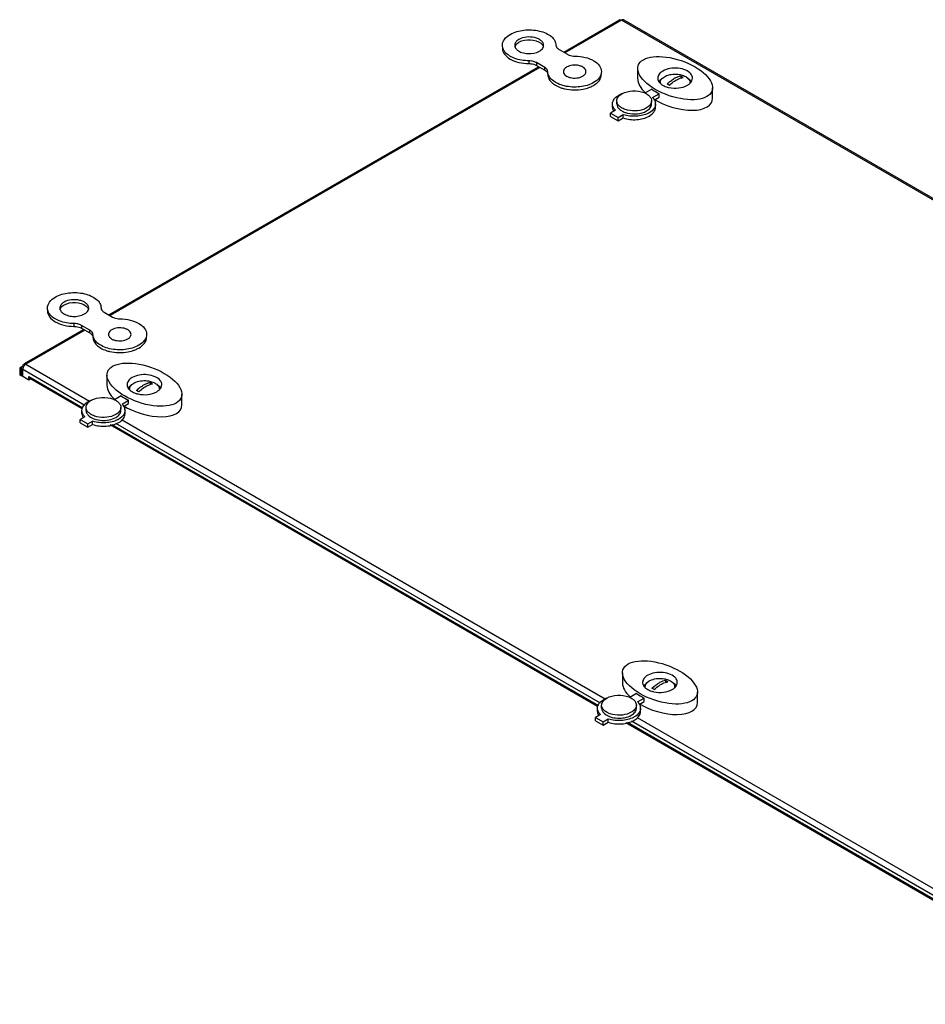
# Model space of a CAD drawing. Header units: millimetres. Extents: x 125 to 970, y 519 to 1010.
# Tile 1 of 2: x 125 to 547, y 551 to 1010. Entities that reach past the tile are written whole.
import ezdxf

# ---------------------------------------------------------------- set-up
doc = ezdxf.new("R2010")
doc.units = ezdxf.units.MM
doc.header["$LTSCALE"] = 99.383382
doc.layers.get('0').update_dxf_attribs({"linetype": 'CONTINUOUS'})

msp = doc.modelspace()

# ---------------------------------------------------------------- linework, layer by layer
at = {"color": 7, "linetype": 'Continuous'}
for p, q in [((378.75, 994.61), (404.78, 1009.64)), ((405.78, 1009.54), (379.34, 994.27)), ((405.78, 1009.54), (404.78, 1009.64)), ((966.87, 685.6), (405.78, 1009.54)), ((406.78, 1009.64), (967.52, 685.9)), ((350.15, 996.47), (350.15, 996.4)), ((376.61, 995.84), (380.51, 993.59)), ((166.62, 872.13), (367.01, 987.83)), ((367.6, 987.49), (167.21, 871.8)), ((362.52, 990.56), (362.52, 989.26)), ((366.01, 989.72), (366.01, 988.41)), ((369.9, 987.47), (366.01, 989.72)), ((366.01, 988.41), (369.9, 986.16)), ((369.9, 986.16), (369.9, 987.47)), ((413.24, 986.99), (413.24, 982.09)), ((433.36, 983.42), (433.36, 982.54)), ((448.17, 973.1), (448.17, 978)), ((419.79, 977.28), (416.66, 975.47)), ((420.19, 973.43), (423.32, 975.24)), ((420.87, 972.25), (423.32, 973.67)), ((423.32, 973.67), (423.32, 975.24)), ((401.49, 968.91), (401.49, 970.48)), ((403.52, 970.49), (403.52, 971.88)), ((419.72, 970.49), (419.72, 971.88)), ((421.59, 968.91), (421.59, 970.48)), ((402.89, 967.53), (400.65, 966.23)), ((400.65, 964.66), (400.65, 966.23)), ((400.65, 966.23), (404.18, 964.19)), ((400.65, 964.66), (404.18, 962.62)), ((404.18, 964.19), (406.43, 965.49)), ((404.18, 962.62), (404.18, 964.19)), ((404.18, 962.62), (406.43, 963.91)), ((406.43, 963.91), (406.43, 965.49)), ((138.02, 874), (138.02, 873.93)), ((164.48, 873.37), (168.37, 871.12)), ((150.39, 868.09), (150.39, 866.78)), ((127.24, 849.4), (154.88, 865.36)), ((155.47, 865.02), (127.89, 849.1)), ((153.88, 867.24), (153.88, 865.94)), ((157.77, 865), (153.88, 867.24)), ((153.88, 865.94), (157.77, 863.69)), ((157.77, 863.69), (157.77, 865)), ((126.48, 848.28), (126.89, 849.2)), ((126.89, 849.2), (127.89, 849.1)), ((126.48, 848.28), (125.06, 847.46)), ((125.06, 847.46), (125.06, 844.2)), ((125.77, 847.06), (125.06, 847.46)), ((126.83, 847.67), (125.77, 847.06)), ((125.77, 847.06), (125.77, 843.79)), ((126.89, 848.04), (126.48, 848.28)), ((126.48, 843.38), (126.48, 846.65)), ((155.43, 829.93), (126.48, 846.65)), ((127.89, 849.1), (157.65, 831.91)), ((125.77, 843.79), (125.06, 844.2)), ((125.77, 843.79), (126.48, 844.2)), ((129.31, 841.75), (126.48, 843.38)), ((129.31, 841.75), (129.31, 843.38)), ((129.31, 843.38), (129.72, 842.47)), ((129.31, 843.38), (154.56, 828.8)), ((130.01, 842.16), (129.31, 841.75)), ((154.17, 828.35), (129.72, 842.47)), ((165.76, 844.1), (165.76, 839.2)), ((185.87, 840.53), (185.87, 839.66)), ((172.33, 834.38), (169.25, 832.6)), ((172.78, 830.56), (175.86, 832.34)), ((173.46, 829.38), (175.86, 830.77)), ((175.86, 830.77), (175.86, 832.34)), ((200.69, 830.21), (200.69, 835.11)), ((154.08, 826.03), (154.08, 827.6)), ((156.03, 827.6), (156.03, 828.99)), ((172.23, 827.6), (172.23, 828.99)), ((174.18, 826.03), (174.18, 827.6)), ((155.48, 824.65), (153.24, 823.35)), ((153.24, 821.78), (153.24, 823.35)), ((153.24, 823.35), (156.77, 821.31)), ((153.24, 821.78), (156.77, 819.74)), ((156.77, 821.31), (159.02, 822.61)), ((159.02, 821.04), (159.02, 822.61)), ((172.59, 823.29), (398.07, 693.11)), ((156.77, 819.74), (156.77, 821.31)), ((156.77, 819.74), (159.02, 821.04)), ((394.59, 689.55), (167.25, 820.8)), ((168.03, 821.02), (394.98, 690)), ((395.85, 691.13), (169.93, 821.56)), ((406.18, 705.3), (406.18, 700.4)), ((426.29, 701.73), (426.29, 700.86)), ((412.75, 695.58), (409.66, 693.8)), ((413.2, 691.76), (416.28, 693.53)), ((416.28, 691.96), (416.28, 693.53)), ((441.1, 691.41), (441.1, 696.31)), ((394.5, 687.23), (394.5, 688.8)), ((396.45, 688.8), (396.45, 690.19)), ((412.65, 688.8), (412.65, 690.19)), ((413.88, 690.58), (416.28, 691.96)), ((414.6, 687.23), (414.6, 688.8)), ((395.9, 685.85), (393.59, 684.52)), ((393.59, 682.94), (393.59, 684.52)), ((393.59, 684.52), (397.12, 682.47)), ((413.01, 684.49), (638.48, 554.31)), ((393.59, 682.94), (397.12, 680.9)), ((397.12, 682.47), (399.43, 683.81)), ((397.12, 680.9), (397.12, 682.47)), ((397.12, 680.9), (399.43, 682.24)), ((399.43, 682.24), (399.43, 683.81)), ((634.99, 550.75), (407.66, 682)), ((408.45, 682.22), (635.38, 551.21)), ((636.24, 552.34), (410.35, 682.76))]:
    msp.add_line(p, q, dxfattribs=at)
for centre, radius, start, end in [((354.68, 997.85), 4.54, 196.2103, 197.1015), ((358.16, 997.78), 2.26, 171.5167, 180.0268), ((358.47, 996.39), 2.58, 156.4298, 161.8779), ((367.14, 997.78), 2.26, 351.5167, 0.0268), ((362.48, 982.1), 8.47, 81.0338, 89.7036), ((380.37, 985.53), 1.76, 171.5167, 180.0268), ((428.13, 973.16), 11.51, 59.9781, 62.9828), ((427.59, 972.23), 12.59, 57.1493, 59.9778), ((383.13, 994.55), 17.47, 251.0895, 256.7975), ((426.14, 978.91), 3.6, 147.4097, 151.1053), ((426.38, 978.75), 3.88, 142.9493, 147.3964), ((426.05, 980.33), 2.34, 171.1549, 179.9627), ((430.18, 989.03), 11.16, 251.7722, 254.5796), ((440.22, 966.31), 18.85, 133.9583, 134.5669), ((421.77, 969.49), 11.51, 59.9783, 62.9825), ((440.09, 966.45), 18.66, 133.4199, 133.9582), ((430.38, 989.76), 11.92, 254.5766, 257.3632), ((439.59, 966.99), 17.92, 130.1339, 133.4396), ((421.24, 968.57), 12.57, 57.1469, 59.9802), ((433.8, 977.61), 5.57, 48.2181, 50.7649), ((435.37, 980.33), 2.34, 0.0115, 8.2357), ((410.23, 964.22), 11.88, 112.1662, 113.0003), ((417.23, 970.1), 4.44, 28.4626, 31.4392), ((418.17, 970.48), 3.42, 0.0681, 12.7573), ((410.78, 978.25), 13.48, 251.1531, 252.1048), ((413.76, 974.86), 9.79, 297.4242, 299.9809), ((142.55, 875.38), 4.54, 196.2103, 197.1015), ((146.03, 875.31), 2.26, 171.5167, 180.0268), ((146.33, 873.92), 2.58, 156.4298, 161.8779), ((155, 875.31), 2.26, 351.5167, 0.0268), ((150.35, 859.62), 8.47, 81.0338, 89.7036), ((168.24, 863.06), 1.76, 171.5167, 180.0268), ((171, 872.08), 17.47, 251.0895, 256.7975), ((180.65, 830.28), 11.51, 59.9781, 62.9828), ((180.1, 829.34), 12.59, 57.1493, 59.9778), ((178.65, 836.02), 3.6, 147.4097, 151.1053), ((178.89, 835.87), 3.88, 142.9493, 147.3964), ((178.57, 837.44), 2.34, 171.1549, 179.9627), ((182.7, 846.15), 11.16, 251.7722, 254.5796), ((192.74, 823.43), 18.85, 133.9583, 134.5669), ((174.28, 826.6), 11.51, 59.9783, 62.9825), ((192.6, 823.57), 18.66, 133.4199, 133.9582), ((182.9, 846.88), 11.92, 254.5766, 257.3632), ((192.11, 824.1), 17.92, 130.1339, 133.4396), ((173.75, 825.68), 12.57, 57.1469, 59.9802), ((186.32, 834.73), 5.57, 48.2181, 50.7649), ((187.88, 837.44), 2.34, 0.0115, 8.2357), ((162.77, 821.47), 11.74, 112.5206, 113.4694), ((169.81, 827.21), 4.45, 28.4659, 31.7634), ((170.76, 827.6), 3.43, 0.0742, 13.1393), ((163.37, 835.37), 13.48, 251.1531, 252.1048), ((166.35, 831.98), 9.79, 297.4242, 299.9809), ((419.07, 697.22), 3.6, 147.4097, 151.1053), ((419.31, 697.07), 3.88, 142.9493, 147.3964), ((418.98, 698.64), 2.34, 171.1549, 179.9627), ((433.16, 684.63), 18.85, 133.9583, 134.5669), ((414.7, 687.8), 11.51, 59.9783, 62.9825), ((433.02, 684.77), 18.66, 133.4199, 133.9582), ((432.52, 685.3), 17.92, 130.1339, 133.4396), ((414.17, 686.88), 12.57, 57.1469, 59.9802), ((421.06, 691.47), 11.51, 59.9781, 62.9828), ((420.52, 690.54), 12.59, 57.1493, 59.9778), ((426.73, 695.93), 5.57, 48.2181, 50.7649), ((428.3, 698.64), 2.34, 0.0115, 8.2357), ((403.18, 682.67), 11.74, 112.5206, 113.4694), ((423.11, 707.34), 11.16, 251.7722, 254.5796), ((423.31, 708.08), 11.92, 254.5766, 257.3632), ((410.23, 688.41), 4.45, 28.4659, 31.7634), ((411.17, 688.8), 3.43, 0.0742, 13.1393), ((406.76, 693.18), 9.79, 297.4242, 299.9809), ((403.79, 696.57), 13.48, 251.1531, 252.1048)]:
    msp.add_arc(centre, radius, start, end, dxfattribs=at)
for centre in [(430.71, 982.49), (183.22, 839.61), (423.64, 700.8)]:
    msp.add_ellipse(centre, major_axis=(17.24, -5.88), ratio=0.475041, dxfattribs=at)
for centre, start_param, end_param in [((430.71, 977.59), 3.302277, 3.948762), ((430.71, 981.51), -2.08558, -1.847108), ((430.71, 977.59), 4.263027, 6.44387), ((183.22, 834.71), 3.302277, 3.95217), ((183.22, 838.63), -2.083746, -1.845085), ((183.22, 834.71), 4.266585, 6.44387), ((423.64, 695.91), 3.302277, 3.95217), ((423.64, 699.82), -2.083746, -1.845085), ((423.64, 695.91), 4.266585, 6.44387)]:
    msp.add_ellipse(centre, major_axis=(17.24, -5.88), ratio=0.475041, start_param=start_param, end_param=end_param, dxfattribs=at)
for points, knots in [([(406.49, 1009.73), (406.44, 1009.73), (406.19, 1009.73), (405.95, 1009.63), (405.78, 1009.54)], [0, 0, 0, 0, 0.224617, 1, 1, 1, 1]), ([(350.15, 997.78), (350.15, 998.75), (351, 1000.93), (352.78, 1002.29), (353.81, 1002.88)], [0, 0, 0, 0, 0.449179, 1, 1, 1, 1]), ([(353.81, 1002.88), (355.74, 1003.99), (360.34, 1005.24), (366.16, 1004.96), (370.44, 1003.55), (372.96, 1002.04), (374.68, 1000.12), (375.14, 998.57), (375.15, 997.85)], [0, 0, 0, 0, 0.269398, 0.560529, 0.694752, 0.812693, 0.912737, 1, 1, 1, 1]), ([(369.4, 997.78), (369.4, 998.17), (369.16, 999.01), (368.25, 1000.06), (366.89, 1000.88), (364.57, 1001.65), (361.42, 1001.81), (358.92, 1001.14), (357.88, 1000.54)], [0, 0, 0, 0, 0.087136, 0.186849, 0.304529, 0.438666, 0.730082, 1, 1, 1, 1]), ([(350.15, 996.4), (350.17, 995.44), (351.04, 993.3), (353.94, 991.07), (357.92, 989.61), (360.94, 989.27), (362.52, 989.26)], [0, 0, 0, 0, 0.186981, 0.415865, 0.692954, 1, 1, 1, 1]), ([(356.94, 999.85), (356.8, 999.73), (356.33, 999.24), (356, 998.6), (355.92, 998.12)], [0, 0, 0, 0, 0.275745, 1, 1, 1, 1]), ([(355.99, 997.15), (356.03, 997), (356.27, 996.39), (356.72, 995.88), (357.11, 995.56)], [0, 0, 0, 0, 0.230601, 1, 1, 1, 1]), ([(356.1, 997.42), (356.18, 997.6), (356.61, 998.34), (357.3, 998.9), (357.88, 999.23)], [0, 0, 0, 0, 0.224006, 1, 1, 1, 1]), ([(357.88, 999.23), (359.45, 1000.14), (363.13, 1000.74), (366.82, 999.82), (368.16, 998.72)], [0, 0, 0, 0, 0.512297, 1, 1, 1, 1]), ([(367.42, 995.02), (367.65, 995.16), (368.42, 995.66), (369.07, 996.42), (369.28, 997.05)], [0, 0, 0, 0, 0.283766, 1, 1, 1, 1]), ([(368.16, 998.72), (368.31, 998.61), (368.8, 998.15), (369.18, 997.56), (369.31, 997.09)], [0, 0, 0, 0, 0.275442, 1, 1, 1, 1]), ([(375.15, 997.85), (375.16, 997.47), (375.5, 996.61), (376.2, 996.08), (376.61, 995.84)], [0, 0, 0, 0, 0.449567, 1, 1, 1, 1]), ([(362.52, 990.56), (360.19, 990.58), (355.99, 991.22), (352.15, 993.53), (351.08, 995.05)], [0, 0, 0, 0, 0.55648, 1, 1, 1, 1]), ([(357.11, 995.56), (357.73, 995.04), (359.36, 994.24), (362.9, 993.64), (365.84, 994.11), (367.42, 995.02)], [0, 0, 0, 0, 0.226482, 0.489993, 1, 1, 1, 1]), ([(380.51, 993.59), (380.74, 993.46), (381.84, 992.95), (383.06, 992.75), (383.99, 992.75)], [0, 0, 0, 0, 0.22918, 1, 1, 1, 1]), ([(383.99, 992.75), (385.58, 992.74), (388.63, 992.39), (392.62, 990.92), (395.52, 988.66), (396.36, 986.5), (396.36, 985.53)], [0, 0, 0, 0, 0.307579, 0.584795, 0.813297, 1, 1, 1, 1]), ([(362.52, 989.26), (362.84, 989.26), (364.04, 989.18), (365.24, 988.85), (366.01, 988.41)], [0, 0, 0, 0, 0.267206, 1, 1, 1, 1]), ([(366.01, 989.72), (365.85, 989.81), (365.15, 990.16), (364.39, 990.37), (363.8, 990.46)], [0, 0, 0, 0, 0.232478, 1, 1, 1, 1]), ([(371.36, 985.46), (371.36, 985.84), (371.01, 986.7), (370.31, 987.23), (369.9, 987.47)], [0, 0, 0, 0, 0.449567, 1, 1, 1, 1]), ([(380.15, 987.68), (379.94, 987.56), (379.27, 987.11), (378.72, 986.37), (378.63, 985.79)], [0, 0, 0, 0, 0.290194, 1, 1, 1, 1]), ([(389.11, 985.53), (389.11, 986.17), (388.46, 987.18), (387.16, 987.94), (385.36, 988.55), (382.9, 988.67), (380.96, 988.14), (380.15, 987.68)], [0, 0, 0, 0, 0.18327, 0.301468, 0.436195, 0.728894, 1, 1, 1, 1]), ([(438.09, 984.42), (437.47, 985.2), (435.54, 986.46), (432.1, 987.26), (428.39, 987.15), (425.99, 986.38), (424.98, 985.8)], [0, 0, 0, 0, 0.212198, 0.472958, 0.749215, 1, 1, 1, 1]), ([(369.9, 986.16), (370.31, 985.93), (371.01, 985.39), (371.36, 984.54), (371.36, 984.15)], [0, 0, 0, 0, 0.550433, 1, 1, 1, 1]), ([(392.7, 980.43), (390.78, 979.32), (386.18, 978.07), (380.36, 978.35), (376.07, 979.76), (373.55, 981.27), (371.84, 983.19), (371.38, 984.74), (371.36, 985.46)], [0, 0, 0, 0, 0.269398, 0.560529, 0.694752, 0.812693, 0.912737, 1, 1, 1, 1]), ([(371.36, 984.15), (371.37, 983.53), (371.72, 982.2), (373.03, 980.47), (375.01, 979.02), (376.6, 978.32), (377.47, 978.03)], [0, 0, 0, 0, 0.205005, 0.434051, 0.69891, 1, 1, 1, 1]), ([(378.61, 985.53), (378.61, 984.9), (379.27, 983.89), (380.56, 983.13), (382.37, 982.52), (384.82, 982.4), (386.76, 982.92), (387.58, 983.39)], [0, 0, 0, 0, 0.18327, 0.301468, 0.436195, 0.728894, 1, 1, 1, 1]), ([(387.58, 983.39), (388.01, 983.64), (388.76, 984.21), (389.11, 985.12), (389.11, 985.53)], [0, 0, 0, 0, 0.550847, 1, 1, 1, 1]), ([(396.36, 985.53), (396.36, 984.56), (395.51, 982.39), (393.74, 981.03), (392.7, 980.43)], [0, 0, 0, 0, 0.449179, 1, 1, 1, 1]), ([(392.7, 979.12), (393.74, 979.72), (395.51, 981.08), (396.36, 983.25), (396.36, 984.23)], [0, 0, 0, 0, 0.550741, 1, 1, 1, 1]), ([(424.98, 985.8), (424.31, 985.41), (423.16, 984.53), (422.61, 983.12), (422.61, 982.49)], [0, 0, 0, 0, 0.550847, 1, 1, 1, 1]), ([(422.61, 982.49), (422.61, 982.01), (422.9, 980.98), (423.61, 980.2), (424.03, 979.85)], [0, 0, 0, 0, 0.465325, 1, 1, 1, 1]), ([(423.74, 980.69), (423.95, 982.09), (426.36, 983.79), (429.63, 984.43), (431.66, 984.38), (432.67, 984.21)], [0, 0, 0, 0, 0.415421, 0.701155, 1, 1, 1, 1]), ([(431.04, 981.48), (431.32, 981.65), (432.38, 982.23), (433.55, 982.66), (434.42, 982.8)], [0, 0, 0, 0, 0.269466, 1, 1, 1, 1]), ([(433.36, 983.42), (432.93, 983.34), (432.37, 983.2), (431.82, 982.99), (431.68, 982.94)], [0, 0, 0, 0, 0.739856, 1, 1, 1, 1]), ([(432.67, 984.21), (432.95, 984.16), (433.98, 983.95), (434.99, 983.57), (435.66, 983.19)], [0, 0, 0, 0, 0.265941, 1, 1, 1, 1]), ([(435.66, 983.19), (435.93, 983.03), (436.84, 982.42), (437.57, 981.43), (437.68, 980.66)], [0, 0, 0, 0, 0.290756, 1, 1, 1, 1]), ([(438.81, 982.49), (438.81, 982.66), (438.74, 983.35), (438.41, 984.01), (438.09, 984.42)], [0, 0, 0, 0, 0.239259, 1, 1, 1, 1]), ([(379.14, 977.54), (381.95, 976.88), (385.91, 976.81), (389.61, 977.79), (390.47, 978.1)], [0, 0, 0, 0, 0.758271, 1, 1, 1, 1]), ([(390.47, 978.1), (390.67, 978.17), (391.44, 978.47), (392.18, 978.82), (392.7, 979.12)], [0, 0, 0, 0, 0.259658, 1, 1, 1, 1]), ([(424.03, 979.85), (424.2, 979.7), (425.02, 979.1), (425.95, 978.67), (426.69, 978.43)], [0, 0, 0, 0, 0.230017, 1, 1, 1, 1]), ([(427.78, 978.13), (429.27, 977.8), (432.28, 977.67), (435.21, 978.48), (436.44, 979.18)], [0, 0, 0, 0, 0.519849, 1, 1, 1, 1]), ([(428.04, 980.69), (428.21, 980.84), (428.89, 981.39), (429.62, 981.88), (430.18, 982.21)], [0, 0, 0, 0, 0.259226, 1, 1, 1, 1]), ([(428.06, 979.13), (428.29, 979.36), (429.22, 980.23), (430.24, 981), (431.04, 981.48)], [0, 0, 0, 0, 0.261706, 1, 1, 1, 1]), ([(402.24, 972.67), (402.36, 972.85), (402.98, 973.61), (403.78, 974.21), (404.43, 974.58)], [0, 0, 0, 0, 0.230038, 1, 1, 1, 1]), ([(403.52, 971.88), (403.52, 972.08), (403.62, 972.97), (404.15, 973.77), (404.63, 974.24)], [0, 0, 0, 0, 0.234092, 1, 1, 1, 1]), ([(404.63, 974.24), (404.72, 974.33), (405.11, 974.68), (405.54, 974.98), (405.89, 975.18)], [0, 0, 0, 0, 0.237676, 1, 1, 1, 1]), ([(405.89, 975.18), (407.39, 976.05), (410.96, 976.86), (414.57, 976.39), (416.24, 975.72)], [0, 0, 0, 0, 0.489694, 1, 1, 1, 1]), ([(416.24, 975.72), (416.43, 975.64), (417.13, 975.33), (417.8, 974.93), (418.23, 974.58)], [0, 0, 0, 0, 0.266265, 1, 1, 1, 1]), ([(418.23, 974.58), (418.38, 974.45), (418.9, 973.98), (419.33, 973.39), (419.51, 972.92)], [0, 0, 0, 0, 0.271933, 1, 1, 1, 1]), ([(401.49, 968.91), (401.49, 968.46), (401.62, 967.85), (401.88, 967.31), (401.95, 967.17)], [0, 0, 0, 0, 0.739534, 1, 1, 1, 1]), ([(402.89, 967.53), (402.76, 967.65), (402.31, 968.13), (401.94, 968.7), (401.76, 969.15)], [0, 0, 0, 0, 0.265673, 1, 1, 1, 1]), ([(417.34, 968.57), (416.09, 967.85), (413.1, 967.04), (409.31, 967.23), (406.53, 968.15), (404.9, 969.15), (403.8, 970.4), (403.52, 971.41), (403.52, 971.88)], [0, 0, 0, 0, 0.269904, 0.561309, 0.695452, 0.813138, 0.912855, 1, 1, 1, 1]), ([(403.52, 970.49), (403.52, 970.02), (403.8, 969.01), (404.9, 967.76), (406.53, 966.77), (409.31, 965.84), (413.1, 965.65), (416.09, 966.46), (417.34, 967.18)], [0, 0, 0, 0, 0.087136, 0.186849, 0.304529, 0.438666, 0.730082, 1, 1, 1, 1]), ([(419.72, 971.88), (419.72, 971.25), (419.17, 969.84), (418.01, 968.96), (417.34, 968.57)], [0, 0, 0, 0, 0.449168, 1, 1, 1, 1]), ([(417.34, 967.18), (418.01, 967.57), (419.17, 968.45), (419.72, 969.86), (419.72, 970.49)], [0, 0, 0, 0, 0.550847, 1, 1, 1, 1]), ([(421.37, 969.27), (421.27, 968.99), (420.65, 967.79), (419.55, 966.9), (418.65, 966.38)], [0, 0, 0, 0, 0.2228, 1, 1, 1, 1]), ([(418.65, 964.81), (419.48, 965.29), (420.91, 966.38), (421.59, 968.13), (421.59, 968.91)], [0, 0, 0, 0, 0.55081, 1, 1, 1, 1]), ([(406.43, 963.91), (408.45, 963.22), (412.7, 962.78), (416.89, 963.79), (418.65, 964.81)], [0, 0, 0, 0, 0.513793, 1, 1, 1, 1]), ([(418.26, 966.17), (416.55, 965.28), (412.58, 964.38), (408.56, 964.8), (406.64, 965.42)], [0, 0, 0, 0, 0.488534, 1, 1, 1, 1]), ([(141.68, 880.41), (143.6, 881.52), (148.2, 882.77), (154.03, 882.49), (158.31, 881.08), (160.83, 879.56), (162.54, 877.65), (163.01, 876.1), (163.02, 875.38)], [0, 0, 0, 0, 0.269398, 0.560529, 0.694752, 0.812693, 0.912737, 1, 1, 1, 1]), ([(138.02, 875.31), (138.02, 876.28), (138.87, 878.45), (140.65, 879.81), (141.68, 880.41)], [0, 0, 0, 0, 0.449179, 1, 1, 1, 1]), ([(144.8, 877.38), (144.67, 877.25), (144.2, 876.77), (143.87, 876.13), (143.79, 875.64)], [0, 0, 0, 0, 0.275745, 1, 1, 1, 1]), ([(143.97, 874.95), (144.05, 875.13), (144.47, 875.87), (145.17, 876.43), (145.75, 876.76)], [0, 0, 0, 0, 0.224006, 1, 1, 1, 1]), ([(157.27, 875.31), (157.27, 875.7), (157.03, 876.54), (156.12, 877.58), (154.76, 878.41), (152.44, 879.18), (149.29, 879.34), (146.79, 878.67), (145.75, 878.06)], [0, 0, 0, 0, 0.087136, 0.186849, 0.304529, 0.438666, 0.730082, 1, 1, 1, 1]), ([(145.75, 876.76), (147.32, 877.67), (151, 878.27), (154.69, 877.35), (156.03, 876.25)], [0, 0, 0, 0, 0.512297, 1, 1, 1, 1]), ([(138.02, 873.93), (138.04, 872.96), (138.91, 870.83), (141.81, 868.59), (145.78, 867.13), (148.81, 866.79), (150.39, 866.78)], [0, 0, 0, 0, 0.186981, 0.415865, 0.692954, 1, 1, 1, 1]), ([(150.39, 868.09), (148.06, 868.1), (143.86, 868.75), (140.02, 871.06), (138.95, 872.58)], [0, 0, 0, 0, 0.55648, 1, 1, 1, 1]), ([(143.86, 874.68), (143.9, 874.53), (144.14, 873.92), (144.59, 873.41), (144.97, 873.08)], [0, 0, 0, 0, 0.230601, 1, 1, 1, 1]), ([(144.97, 873.08), (145.6, 872.56), (147.23, 871.77), (150.77, 871.17), (153.71, 871.64), (155.29, 872.55)], [0, 0, 0, 0, 0.226482, 0.489993, 1, 1, 1, 1]), ([(155.29, 872.55), (155.52, 872.68), (156.29, 873.19), (156.94, 873.94), (157.15, 874.57)], [0, 0, 0, 0, 0.283766, 1, 1, 1, 1]), ([(156.03, 876.25), (156.17, 876.13), (156.67, 875.68), (157.05, 875.09), (157.18, 874.62)], [0, 0, 0, 0, 0.275442, 1, 1, 1, 1]), ([(163.02, 875.38), (163.02, 874.99), (163.37, 874.14), (164.07, 873.6), (164.48, 873.37)], [0, 0, 0, 0, 0.449567, 1, 1, 1, 1]), ([(153.88, 867.24), (153.72, 867.34), (153.02, 867.69), (152.26, 867.89), (151.67, 867.99)], [0, 0, 0, 0, 0.232478, 1, 1, 1, 1]), ([(168.37, 871.12), (168.61, 870.98), (169.71, 870.47), (170.93, 870.28), (171.86, 870.28)], [0, 0, 0, 0, 0.22918, 1, 1, 1, 1]), ([(171.86, 870.28), (173.45, 870.27), (176.49, 869.92), (180.48, 868.45), (183.39, 866.18), (184.23, 864.03), (184.23, 863.06)], [0, 0, 0, 0, 0.307579, 0.584795, 0.813297, 1, 1, 1, 1]), ([(150.39, 866.78), (150.71, 866.78), (151.91, 866.71), (153.11, 866.38), (153.88, 865.94)], [0, 0, 0, 0, 0.267206, 1, 1, 1, 1]), ([(159.23, 862.99), (159.23, 863.37), (158.88, 864.22), (158.18, 864.76), (157.77, 865)], [0, 0, 0, 0, 0.449567, 1, 1, 1, 1]), ([(157.77, 863.69), (158.18, 863.46), (158.88, 862.92), (159.23, 862.06), (159.23, 861.68)], [0, 0, 0, 0, 0.550433, 1, 1, 1, 1]), ([(180.57, 857.96), (178.65, 856.85), (174.05, 855.59), (168.22, 855.88), (163.94, 857.29), (161.42, 858.8), (159.71, 860.72), (159.25, 862.27), (159.23, 862.99)], [0, 0, 0, 0, 0.269398, 0.560529, 0.694752, 0.812693, 0.912737, 1, 1, 1, 1]), ([(166.48, 863.06), (166.48, 862.43), (167.14, 861.41), (168.43, 860.65), (170.24, 860.04), (172.69, 859.92), (174.63, 860.45), (175.44, 860.92)], [0, 0, 0, 0, 0.18327, 0.301468, 0.436195, 0.728894, 1, 1, 1, 1]), ([(168.02, 865.2), (167.81, 865.08), (167.14, 864.63), (166.59, 863.9), (166.5, 863.32)], [0, 0, 0, 0, 0.290194, 1, 1, 1, 1]), ([(176.98, 863.06), (176.98, 863.69), (176.33, 864.7), (175.03, 865.47), (173.23, 866.08), (170.77, 866.2), (168.83, 865.67), (168.02, 865.2)], [0, 0, 0, 0, 0.18327, 0.301468, 0.436195, 0.728894, 1, 1, 1, 1]), ([(175.44, 860.92), (175.88, 861.17), (176.62, 861.74), (176.98, 862.65), (176.98, 863.06)], [0, 0, 0, 0, 0.550847, 1, 1, 1, 1]), ([(184.23, 863.06), (184.23, 862.09), (183.38, 859.91), (181.6, 858.55), (180.57, 857.96)], [0, 0, 0, 0, 0.449179, 1, 1, 1, 1]), ([(159.23, 861.68), (159.24, 861.05), (159.58, 859.72), (160.9, 858), (162.88, 856.55), (164.47, 855.85), (165.34, 855.55)], [0, 0, 0, 0, 0.205005, 0.434051, 0.69891, 1, 1, 1, 1]), ([(180.57, 856.65), (181.6, 857.25), (183.38, 858.61), (184.23, 860.78), (184.23, 861.75)], [0, 0, 0, 0, 0.550741, 1, 1, 1, 1]), ([(167.01, 855.07), (169.82, 854.41), (173.78, 854.34), (177.47, 855.32), (178.34, 855.63)], [0, 0, 0, 0, 0.758271, 1, 1, 1, 1]), ([(178.34, 855.63), (178.54, 855.7), (179.3, 855.99), (180.05, 856.35), (180.57, 856.65)], [0, 0, 0, 0, 0.259658, 1, 1, 1, 1]), ([(126.89, 848.04), (126.83, 847.93), (126.61, 847.49), (126.48, 847.01), (126.48, 846.65)], [0, 0, 0, 0, 0.26704, 1, 1, 1, 1]), ([(177.5, 842.91), (176.83, 842.53), (175.67, 841.64), (175.12, 840.24), (175.12, 839.61)], [0, 0, 0, 0, 0.550847, 1, 1, 1, 1]), ([(176.25, 837.8), (176.47, 839.2), (178.88, 840.91), (182.14, 841.54), (184.18, 841.49), (185.18, 841.32)], [0, 0, 0, 0, 0.415421, 0.701155, 1, 1, 1, 1]), ([(190.6, 841.54), (189.99, 842.32), (188.05, 843.57), (184.62, 844.38), (180.9, 844.26), (178.51, 843.5), (177.5, 842.91)], [0, 0, 0, 0, 0.212198, 0.472958, 0.749215, 1, 1, 1, 1]), ([(185.87, 840.53), (185.45, 840.46), (184.88, 840.31), (184.33, 840.11), (184.19, 840.05)], [0, 0, 0, 0, 0.739856, 1, 1, 1, 1]), ([(185.18, 841.32), (185.46, 841.28), (186.49, 841.06), (187.5, 840.69), (188.17, 840.3)], [0, 0, 0, 0, 0.265941, 1, 1, 1, 1]), ([(188.17, 840.3), (188.45, 840.14), (189.35, 839.54), (190.09, 838.55), (190.2, 837.78)], [0, 0, 0, 0, 0.290756, 1, 1, 1, 1]), ([(191.32, 839.61), (191.32, 839.77), (191.26, 840.47), (190.93, 841.12), (190.6, 841.54)], [0, 0, 0, 0, 0.239259, 1, 1, 1, 1]), ([(175.12, 839.61), (175.12, 839.13), (175.42, 838.1), (176.12, 837.32), (176.54, 836.96)], [0, 0, 0, 0, 0.465325, 1, 1, 1, 1]), ([(176.54, 836.96), (176.72, 836.81), (177.53, 836.21), (178.47, 835.79), (179.2, 835.55)], [0, 0, 0, 0, 0.230017, 1, 1, 1, 1]), ([(180.29, 835.25), (181.79, 834.91), (184.79, 834.78), (187.72, 835.59), (188.95, 836.3)], [0, 0, 0, 0, 0.519849, 1, 1, 1, 1]), ([(180.55, 837.81), (180.72, 837.95), (181.41, 838.5), (182.13, 839), (182.69, 839.32)], [0, 0, 0, 0, 0.259226, 1, 1, 1, 1]), ([(180.57, 836.24), (180.81, 836.48), (181.73, 837.34), (182.75, 838.11), (183.55, 838.59)], [0, 0, 0, 0, 0.261706, 1, 1, 1, 1]), ([(183.55, 838.59), (183.83, 838.76), (184.89, 839.35), (186.06, 839.77), (186.93, 839.92)], [0, 0, 0, 0, 0.269466, 1, 1, 1, 1]), ([(154.79, 829.75), (154.92, 829.94), (155.54, 830.71), (156.36, 831.32), (157.02, 831.71)], [0, 0, 0, 0, 0.229605, 1, 1, 1, 1]), ([(156.03, 828.99), (156.03, 829.2), (156.14, 830.11), (156.69, 830.92), (157.19, 831.4)], [0, 0, 0, 0, 0.233552, 1, 1, 1, 1]), ([(157.19, 831.4), (157.27, 831.48), (157.65, 831.82), (158.07, 832.11), (158.4, 832.3)], [0, 0, 0, 0, 0.238229, 1, 1, 1, 1]), ([(158.4, 832.3), (159.9, 833.16), (163.48, 833.97), (167.08, 833.5), (168.75, 832.83)], [0, 0, 0, 0, 0.489694, 1, 1, 1, 1]), ([(168.75, 832.83), (168.94, 832.76), (169.64, 832.45), (170.31, 832.05), (170.75, 831.69)], [0, 0, 0, 0, 0.266265, 1, 1, 1, 1]), ([(170.75, 831.69), (170.9, 831.57), (171.42, 831.09), (171.85, 830.49), (172.04, 830)], [0, 0, 0, 0, 0.272255, 1, 1, 1, 1]), ([(155.48, 824.65), (155.35, 824.77), (154.9, 825.26), (154.53, 825.82), (154.35, 826.27)], [0, 0, 0, 0, 0.265673, 1, 1, 1, 1]), ([(169.86, 825.68), (168.61, 824.96), (165.61, 824.15), (161.82, 824.34), (159.04, 825.27), (157.42, 826.26), (156.31, 827.51), (156.03, 828.52), (156.03, 828.99)], [0, 0, 0, 0, 0.269904, 0.561309, 0.695452, 0.813138, 0.912855, 1, 1, 1, 1]), ([(156.03, 827.6), (156.03, 827.12), (156.33, 826.08), (157.05, 825.29), (157.48, 824.94)], [0, 0, 0, 0, 0.464759, 1, 1, 1, 1]), ([(172.23, 828.99), (172.23, 828.36), (171.68, 826.95), (170.53, 826.07), (169.86, 825.68)], [0, 0, 0, 0, 0.449168, 1, 1, 1, 1]), ([(169.86, 824.3), (170.53, 824.68), (171.68, 825.56), (172.23, 826.97), (172.23, 827.6)], [0, 0, 0, 0, 0.550847, 1, 1, 1, 1]), ([(173.96, 826.4), (173.86, 826.11), (173.24, 824.91), (172.14, 824.02), (171.24, 823.5)], [0, 0, 0, 0, 0.2228, 1, 1, 1, 1]), ([(154.08, 826.03), (154.08, 825.59), (154.21, 824.98), (154.47, 824.43), (154.54, 824.3)], [0, 0, 0, 0, 0.739534, 1, 1, 1, 1]), ([(157.48, 824.94), (158.23, 824.31), (160.18, 823.36), (164.43, 822.64), (167.96, 823.2), (169.86, 824.3)], [0, 0, 0, 0, 0.226482, 0.489993, 1, 1, 1, 1]), ([(159.02, 821.04), (161.04, 820.35), (165.29, 819.9), (169.48, 820.92), (171.24, 821.93)], [0, 0, 0, 0, 0.513793, 1, 1, 1, 1]), ([(170.85, 823.29), (169.14, 822.4), (165.17, 821.5), (161.15, 821.92), (159.23, 822.54)], [0, 0, 0, 0, 0.488534, 1, 1, 1, 1]), ([(171.24, 821.93), (172.07, 822.41), (173.5, 823.5), (174.18, 825.25), (174.18, 826.03)], [0, 0, 0, 0, 0.55081, 1, 1, 1, 1]), ([(417.91, 704.11), (417.24, 703.72), (416.09, 702.84), (415.54, 701.43), (415.54, 700.8)], [0, 0, 0, 0, 0.550847, 1, 1, 1, 1]), ([(416.67, 699), (416.89, 700.4), (419.29, 702.11), (422.56, 702.74), (424.59, 702.69), (425.6, 702.52)], [0, 0, 0, 0, 0.415421, 0.701155, 1, 1, 1, 1]), ([(431.02, 702.73), (430.41, 703.51), (428.47, 704.77), (425.03, 705.58), (421.32, 705.46), (418.93, 704.7), (417.91, 704.11)], [0, 0, 0, 0, 0.212198, 0.472958, 0.749215, 1, 1, 1, 1]), ([(425.6, 702.52), (425.88, 702.47), (426.91, 702.26), (427.92, 701.89), (428.59, 701.5)], [0, 0, 0, 0, 0.265941, 1, 1, 1, 1]), ([(431.74, 700.8), (431.74, 700.97), (431.68, 701.67), (431.34, 702.32), (431.02, 702.73)], [0, 0, 0, 0, 0.239259, 1, 1, 1, 1]), ([(415.54, 700.8), (415.54, 700.33), (415.83, 699.29), (416.54, 698.51), (416.96, 698.16)], [0, 0, 0, 0, 0.465325, 1, 1, 1, 1]), ([(416.96, 698.16), (417.14, 698.01), (417.95, 697.41), (418.88, 696.99), (419.62, 696.74)], [0, 0, 0, 0, 0.230017, 1, 1, 1, 1]), ([(420.97, 699.01), (421.14, 699.15), (421.82, 699.7), (422.55, 700.2), (423.11, 700.52)], [0, 0, 0, 0, 0.259226, 1, 1, 1, 1]), ([(420.99, 697.44), (421.22, 697.68), (422.15, 698.54), (423.17, 699.31), (423.97, 699.79)], [0, 0, 0, 0, 0.261706, 1, 1, 1, 1]), ([(423.97, 699.79), (424.25, 699.96), (425.31, 700.55), (426.48, 700.97), (427.35, 701.12)], [0, 0, 0, 0, 0.269466, 1, 1, 1, 1]), ([(426.29, 701.73), (425.87, 701.66), (425.3, 701.51), (424.75, 701.31), (424.61, 701.25)], [0, 0, 0, 0, 0.739856, 1, 1, 1, 1]), ([(428.59, 701.5), (428.87, 701.34), (429.77, 700.74), (430.5, 699.75), (430.62, 698.98)], [0, 0, 0, 0, 0.290756, 1, 1, 1, 1]), ([(397.61, 692.6), (397.69, 692.68), (398.07, 693.02), (398.49, 693.3), (398.82, 693.5)], [0, 0, 0, 0, 0.238229, 1, 1, 1, 1]), ([(398.82, 693.5), (400.32, 694.36), (403.89, 695.17), (407.5, 694.7), (409.17, 694.03)], [0, 0, 0, 0, 0.489694, 1, 1, 1, 1]), ([(409.17, 694.03), (409.36, 693.95), (410.06, 693.65), (410.73, 693.24), (411.16, 692.89)], [0, 0, 0, 0, 0.266265, 1, 1, 1, 1]), ([(420.71, 696.45), (422.21, 696.11), (425.21, 695.98), (428.14, 696.79), (429.37, 697.5)], [0, 0, 0, 0, 0.519849, 1, 1, 1, 1]), ([(395.21, 690.95), (395.34, 691.13), (395.96, 691.91), (396.78, 692.52), (397.44, 692.9)], [0, 0, 0, 0, 0.229605, 1, 1, 1, 1]), ([(396.45, 690.19), (396.45, 690.4), (396.55, 691.31), (397.1, 692.12), (397.61, 692.6)], [0, 0, 0, 0, 0.233552, 1, 1, 1, 1]), ([(410.28, 686.88), (409.02, 686.16), (406.03, 685.35), (402.24, 685.54), (399.46, 686.47), (397.83, 687.46), (396.73, 688.71), (396.45, 689.72), (396.45, 690.19)], [0, 0, 0, 0, 0.269904, 0.561309, 0.695452, 0.813138, 0.912855, 1, 1, 1, 1]), ([(396.45, 688.8), (396.45, 688.32), (396.75, 687.27), (397.47, 686.49), (397.9, 686.13)], [0, 0, 0, 0, 0.464759, 1, 1, 1, 1]), ([(412.65, 690.19), (412.65, 689.56), (412.1, 688.15), (410.95, 687.27), (410.28, 686.88)], [0, 0, 0, 0, 0.449168, 1, 1, 1, 1]), ([(410.28, 685.5), (410.95, 685.88), (412.1, 686.76), (412.65, 688.17), (412.65, 688.8)], [0, 0, 0, 0, 0.550847, 1, 1, 1, 1]), ([(411.16, 692.89), (411.31, 692.77), (411.84, 692.29), (412.27, 691.69), (412.46, 691.2)], [0, 0, 0, 0, 0.272255, 1, 1, 1, 1]), ([(394.5, 687.23), (394.5, 686.79), (394.62, 686.18), (394.88, 685.63), (394.96, 685.49)], [0, 0, 0, 0, 0.739534, 1, 1, 1, 1]), ([(395.9, 685.85), (395.77, 685.97), (395.32, 686.45), (394.95, 687.02), (394.77, 687.47)], [0, 0, 0, 0, 0.265673, 1, 1, 1, 1]), ([(397.9, 686.13), (398.65, 685.51), (400.6, 684.56), (404.85, 683.84), (408.37, 684.4), (410.28, 685.5)], [0, 0, 0, 0, 0.226482, 0.489993, 1, 1, 1, 1]), ([(411.27, 684.49), (409.56, 683.6), (405.59, 682.7), (401.57, 683.12), (399.65, 683.74)], [0, 0, 0, 0, 0.488534, 1, 1, 1, 1]), ([(414.38, 687.59), (414.27, 687.31), (413.66, 686.11), (412.56, 685.22), (411.65, 684.7)], [0, 0, 0, 0, 0.2228, 1, 1, 1, 1]), ([(411.65, 683.13), (412.49, 683.61), (413.91, 684.7), (414.6, 686.45), (414.6, 687.23)], [0, 0, 0, 0, 0.55081, 1, 1, 1, 1]), ([(399.43, 682.24), (401.46, 681.54), (405.7, 681.1), (409.9, 682.12), (411.65, 683.13)], [0, 0, 0, 0, 0.513793, 1, 1, 1, 1])]:
    msp.add_open_spline(points, degree=3, knots=knots, dxfattribs=at)
for points in [[(406.78, 1009.64), (406.7, 1009.69), (406.59, 1009.72), (406.49, 1009.73)], [(350.32, 996.59), (350.21, 996.97), (350.15, 997.38), (350.15, 997.78)], [(351.08, 995.05), (350.76, 995.5), (350.5, 996), (350.34, 996.52)], [(355.9, 997.78), (355.9, 997.57), (355.93, 997.35), (355.99, 997.15)], [(357.88, 1000.54), (357.54, 1000.34), (357.22, 1000.12), (356.94, 999.85)], [(369.28, 997.05), (369.32, 997.18), (369.35, 997.31), (369.37, 997.44)], [(423.62, 981.48), (423.89, 981.77), (424.2, 982.02), (424.53, 982.25)], [(431.68, 982.94), (431.16, 982.73), (430.66, 982.49), (430.18, 982.21)], [(436.51, 982.49), (436.8, 982.32), (437.07, 982.13), (437.32, 981.92)], [(438.47, 981.16), (438.68, 981.57), (438.81, 982.03), (438.81, 982.49)], [(423.28, 981.09), (423.39, 981.23), (423.5, 981.36), (423.62, 981.48)], [(436.44, 979.18), (436.83, 979.41), (437.2, 979.67), (437.53, 979.97)], [(437.51, 981.76), (437.76, 981.54), (437.99, 981.3), (438.18, 981.03)], [(437.53, 979.97), (437.67, 980.1), (437.8, 980.23), (437.93, 980.37)], [(437.93, 980.37), (438.14, 980.61), (438.33, 980.88), (438.47, 981.16)], [(404.43, 974.58), (404.81, 974.8), (405.19, 974.99), (405.59, 975.15)], [(420.19, 973.43), (420.51, 973.13), (420.79, 972.78), (421.02, 972.41)], [(401.49, 970.48), (401.49, 970.92), (401.58, 971.38), (401.75, 971.79)], [(401.76, 969.15), (401.59, 969.57), (401.49, 970.03), (401.49, 970.48)], [(401.75, 971.79), (401.88, 972.1), (402.04, 972.4), (402.24, 972.67)], [(419.51, 972.92), (419.64, 972.59), (419.72, 972.23), (419.72, 971.88)], [(421.13, 972.21), (421.3, 971.9), (421.43, 971.57), (421.51, 971.23)], [(421.59, 970.48), (421.59, 970.07), (421.51, 969.66), (421.37, 969.27)], [(145.75, 878.06), (145.41, 877.87), (145.09, 877.64), (144.8, 877.38)], [(138.19, 874.11), (138.08, 874.5), (138.02, 874.9), (138.02, 875.31)], [(138.95, 872.58), (138.63, 873.03), (138.37, 873.52), (138.21, 874.05)], [(143.77, 875.31), (143.77, 875.09), (143.8, 874.88), (143.86, 874.68)], [(157.15, 874.57), (157.19, 874.7), (157.22, 874.84), (157.24, 874.97)], [(127.43, 848.75), (127.22, 848.54), (127.04, 848.3), (126.89, 848.04)], [(127.89, 849.1), (127.72, 849), (127.57, 848.88), (127.43, 848.75)], [(184.19, 840.05), (183.67, 839.85), (183.17, 839.6), (182.69, 839.32)], [(175.8, 838.21), (175.9, 838.34), (176.01, 838.47), (176.13, 838.6)], [(176.13, 838.6), (176.4, 838.88), (176.71, 839.14), (177.04, 839.36)], [(188.95, 836.3), (189.34, 836.52), (189.71, 836.79), (190.05, 837.09)], [(189.03, 839.6), (189.31, 839.43), (189.58, 839.25), (189.84, 839.04)], [(190.03, 838.88), (190.27, 838.66), (190.5, 838.41), (190.7, 838.14)], [(190.05, 837.09), (190.19, 837.21), (190.32, 837.35), (190.44, 837.49)], [(190.44, 837.49), (190.65, 837.73), (190.84, 837.99), (190.99, 838.28)], [(190.99, 838.28), (191.2, 838.68), (191.32, 839.15), (191.32, 839.61)], [(157.02, 831.71), (157.37, 831.91), (157.73, 832.08), (158.09, 832.24)], [(154.08, 827.6), (154.08, 828.03), (154.17, 828.47), (154.32, 828.86)], [(154.35, 826.27), (154.18, 826.69), (154.08, 827.15), (154.08, 827.6)], [(154.32, 828.86), (154.44, 829.18), (154.6, 829.47), (154.79, 829.75)], [(172.04, 830), (172.16, 829.68), (172.23, 829.34), (172.23, 828.99)], [(172.78, 830.56), (173.09, 830.26), (173.37, 829.92), (173.59, 829.55)], [(173.72, 829.33), (173.89, 829.03), (174.01, 828.71), (174.09, 828.38)], [(174.18, 827.6), (174.18, 827.19), (174.1, 826.78), (173.96, 826.4)], [(416.21, 699.4), (416.32, 699.54), (416.43, 699.67), (416.55, 699.8)], [(416.55, 699.8), (416.82, 700.08), (417.13, 700.34), (417.46, 700.56)], [(424.61, 701.25), (424.09, 701.05), (423.59, 700.8), (423.11, 700.52)], [(429.37, 697.5), (429.76, 697.72), (430.13, 697.98), (430.46, 698.28)], [(429.44, 700.8), (429.73, 700.63), (430, 700.45), (430.25, 700.24)], [(430.44, 700.08), (430.69, 699.85), (430.92, 699.61), (431.11, 699.34)], [(430.46, 698.28), (430.6, 698.41), (430.74, 698.54), (430.86, 698.68)], [(430.86, 698.68), (431.07, 698.92), (431.26, 699.19), (431.41, 699.47)], [(431.41, 699.47), (431.61, 699.88), (431.74, 700.35), (431.74, 700.8)], [(397.44, 692.9), (397.79, 693.1), (398.14, 693.28), (398.51, 693.44)], [(394.5, 688.8), (394.5, 689.23), (394.58, 689.66), (394.74, 690.06)], [(394.77, 687.47), (394.59, 687.89), (394.5, 688.35), (394.5, 688.8)], [(394.74, 690.06), (394.86, 690.37), (395.02, 690.67), (395.21, 690.95)], [(412.46, 691.2), (412.58, 690.88), (412.65, 690.53), (412.65, 690.19)], [(413.2, 691.76), (413.51, 691.45), (413.79, 691.12), (414.01, 690.75)], [(414.14, 690.53), (414.3, 690.23), (414.43, 689.91), (414.51, 689.58)], [(414.6, 688.8), (414.6, 688.39), (414.52, 687.98), (414.38, 687.59)]]:
    msp.add_open_spline(points, degree=3, dxfattribs=at)

doc.saveas('drawing.dxf')
